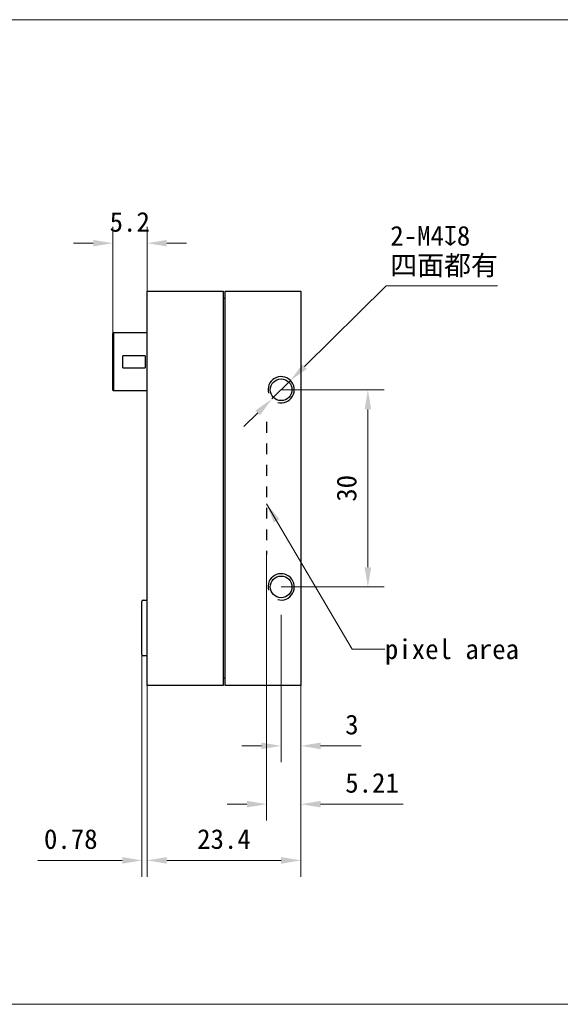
# Model space of a CAD drawing. Header units: millimetres. Extents: x 407 to 686, y 92 to 242.
# Tile 2 of 4: x 518 to 600, y 92 to 242. Entities that reach past the tile are written whole.
import ezdxf

# ---------------------------------------------------------------- set-up
doc = ezdxf.new("R2010")
doc.units = ezdxf.units.MM
doc.header["$LTSCALE"] = 16.335
doc.header["$PDMODE"] = 3
doc.header["$PDSIZE"] = 8
doc.linetypes.add('DASHED', pattern=[0.2, 0.1, -0.1])
doc.layers.get('0').update_dxf_attribs({"linetype": 'CONTINUOUS'})
doc.layers.get('Defpoints').update_dxf_attribs({"linetype": 'CONTINUOUS'})
for name, color, linetype in [('00_COMPONENTS', 7, 'CONTINUOUS'), ('50_ALL_DETAILS', 7, 'CONTINUOUS'), ('ASM_DXF_DIMENSION', 7, 'CONTINUOUS'), ('ASM_DXF_FORMAT', 7, 'CONTINUOUS')]:
    doc.layers.add(name, color=color, linetype=linetype)
doc.layers.add('AM_5', color=3, linetype='CONTINUOUS', lineweight=25)
doc.styles.get("Standard").update_dxf_attribs({"font": 'simfang.ttf'})
doc.dimstyles.new('DIMSTYLE_1$0', dxfattribs={"dimtxt": 3, "dimasz": 3, "dimexe": 2.5, "dimexo": 0, "dimgap": 0.75, "dimtad": 1, "dimdsep": 46, "dimtxsty": 'STANDARD', "dimblk": '_FILLED', "dimcen": 0.09, "dimclrd": 8, "dimclre": 8, "dimclrt": 7, "dimadec": 0, "dimazin": 0, "dimtp": 0.001, "dimtm": 0.001, "dimtfac": 1, "dimtofl": 0, "dimtmove": 0, "dimatfit": 3, "dimldrblk": '_FILLED', "dimfxl": 1, "dimtolj": 1, "dimlwd": 9, "dimlwe": 9, "dimarcsym": 0})
doc.dimstyles.new('DIMSTYLE_2', dxfattribs={"dimtxt": 3, "dimasz": 3, "dimexe": 2.5, "dimexo": 0, "dimtad": 1, "dimdec": 3, "dimdsep": 46, "dimtxsty": 'STANDARD', "dimblk": '_FILLED', "dimcen": 0.09, "dimclrd": 8, "dimclre": 8, "dimclrt": 7, "dimadec": 0, "dimazin": 0, "dimtp": 0.001, "dimtm": 0.001, "dimtfac": 1, "dimtdec": 3, "dimtmove": 0, "dimatfit": 2, "dimldrblk": '_FILLED', "dimfxl": 1, "dimtolj": 1, "dimlwd": 9, "dimlwe": 9, "dimarcsym": 0})

# ---------------------------------------------------------------- blocks, each defined once
blk = doc.blocks.new('_FILLED')
at = {"color": 0, "linetype": 'ByBlock'}
blk.add_solid([(0, 0), (-1, 0.167), (-1, -0.167)], dxfattribs=at)
blk = doc.blocks.new('*D237')
at = {"layer": 'AM_5', "color": 8, "lineweight": 9}
for p, q in [((557.62, 185.67), (573.32, 185.67)), ((557.62, 155.67), (573.32, 155.67))]:
    blk.add_line(p, q, dxfattribs=at)
at = {"layer": 'AM_5', "color": 8, "linetype": 'Continuous', "lineweight": 9}
blk.add_line((570.82, 182.67), (570.82, 158.67), dxfattribs=at)
at = {"layer": 'Defpoints', "color": 0}
for p in [(557.62, 185.67), (557.62, 155.67), (570.82, 155.67)]:
    blk.add_point(p, dxfattribs=at)
at = {"layer": 'AM_5', "color": 8, "linetype": 'ByBlock', "lineweight": 9, "xscale": 3, "yscale": 3, "zscale": 3}
for p, rotation in [((570.82, 185.67), 90), ((570.82, 155.67), 270)]:
    blk.add_blockref('_FILLED', p, dxfattribs=dict(at, rotation=rotation))
at = {"layer": 'AM_5', "color": 7, "insert": (566.07, 170.66), "char_height": 3, "attachment_point": 2, "rotation": 90, "line_spacing_factor": 0.9}
blk.add_mtext('\\A1;30', dxfattribs=at)
blk = doc.blocks.new('*D238')
at = {"layer": 'AM_5', "color": 8, "lineweight": 9}
for p, q in [((557.62, 151.4), (557.62, 128.98)), ((560.62, 143.29), (560.62, 128.98))]:
    blk.add_line(p, q, dxfattribs=at)
at = {"layer": 'AM_5', "color": 8, "linetype": 'Continuous', "lineweight": 9}
for p, q in [((554.62, 131.48), (551.62, 131.48)), ((563.62, 131.48), (569.78, 131.48))]:
    blk.add_line(p, q, dxfattribs=at)
at = {"layer": 'Defpoints', "color": 0}
for p in [(557.62, 151.4), (560.62, 143.29), (560.62, 131.48)]:
    blk.add_point(p, dxfattribs=at)
at = {"layer": 'AM_5', "color": 8, "linetype": 'ByBlock', "lineweight": 9, "xscale": 3, "yscale": 3, "zscale": 3}
blk.add_blockref('_FILLED', (557.62, 131.48), dxfattribs=at)
at = {"layer": 'AM_5', "color": 8, "linetype": 'ByBlock', "lineweight": 9, "xscale": 3, "yscale": 3, "zscale": 3, "rotation": 180}
blk.add_blockref('_FILLED', (560.62, 131.48), dxfattribs=at)
at = {"layer": 'AM_5', "color": 7, "insert": (567.37, 136.23), "char_height": 3, "attachment_point": 1, "line_spacing_factor": 0.9}
blk.add_mtext('\\A1;3', dxfattribs=at)
blk = doc.blocks.new('*D240')
at = {"layer": 'ASM_DXF_DIMENSION', "color": 8, "linetype": 'Continuous', "lineweight": 9}
for p, q in [((561.18, 189.18), (573.61, 201.46)), ((590.54, 201.46), (573.61, 201.46)), ((556.2, 184.26), (559.04, 187.07)), ((554.06, 182.15), (551.93, 180.05))]:
    blk.add_line(p, q, dxfattribs=at)
at = {"layer": 'Defpoints', "color": 0}
for p in [(559.04, 187.07), (556.2, 184.26)]:
    blk.add_point(p, dxfattribs=at)
at = {"layer": 'ASM_DXF_DIMENSION', "color": 8, "linetype": 'ByBlock', "lineweight": 9, "xscale": 3, "yscale": 3, "zscale": 3}
for p, rotation in [((559.04, 187.07), 224.6471130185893), ((556.2, 184.26), 44.64711301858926)]:
    blk.add_blockref('_FILLED', p, dxfattribs=dict(at, rotation=rotation))
at = {"layer": 'ASM_DXF_DIMENSION', "color": 7, "lineweight": 15, "insert": (574.23, 210.59), "char_height": 3, "attachment_point": 1, "line_spacing_factor": 0.9}
blk.add_mtext('\\A1;{2-M4{\\fgdt;x}8\\P四面都有}', dxfattribs=at)
blk = doc.blocks.new('*D241')
at = {"layer": 'AM_5', "color": 8, "lineweight": 9}
for p, q in [((560.62, 143.29), (560.62, 111.56)), ((537.22, 140.87), (537.22, 111.56))]:
    blk.add_line(p, q, dxfattribs=at)
at = {"layer": 'AM_5', "color": 8, "linetype": 'Continuous', "lineweight": 9}
blk.add_line((540.22, 114.06), (557.62, 114.06), dxfattribs=at)
at = {"layer": 'Defpoints', "color": 0}
for p in [(560.62, 143.29), (537.22, 140.87), (560.62, 114.06)]:
    blk.add_point(p, dxfattribs=at)
at = {"layer": 'AM_5', "color": 8, "linetype": 'ByBlock', "lineweight": 9, "xscale": 3, "yscale": 3, "zscale": 3, "rotation": 180}
blk.add_blockref('_FILLED', (537.22, 114.06), dxfattribs=at)
at = {"layer": 'AM_5', "color": 8, "linetype": 'ByBlock', "lineweight": 9, "xscale": 3, "yscale": 3, "zscale": 3}
blk.add_blockref('_FILLED', (560.62, 114.06), dxfattribs=at)
at = {"layer": 'AM_5', "color": 7, "insert": (548.92, 118.81), "char_height": 3, "attachment_point": 2, "line_spacing_factor": 0.9}
blk.add_mtext('\\A1;23.4', dxfattribs=at)
blk = doc.blocks.new('*D242')
at = {"layer": 'AM_5', "color": 8, "lineweight": 9}
for p, q in [((536.44, 146.18), (536.44, 111.56)), ((537.22, 140.87), (537.22, 111.56))]:
    blk.add_line(p, q, dxfattribs=at)
at = {"layer": 'AM_5', "color": 8, "linetype": 'Continuous', "lineweight": 9}
for p, q in [((533.44, 114.06), (520.62, 114.06)), ((540.22, 114.06), (543.22, 114.06))]:
    blk.add_line(p, q, dxfattribs=at)
at = {"layer": 'Defpoints', "color": 0}
for p in [(536.44, 146.18), (537.22, 140.87), (537.22, 114.06)]:
    blk.add_point(p, dxfattribs=at)
at = {"layer": 'AM_5', "color": 8, "linetype": 'ByBlock', "lineweight": 9, "xscale": 3, "yscale": 3, "zscale": 3}
blk.add_blockref('_FILLED', (536.44, 114.06), dxfattribs=at)
at = {"layer": 'AM_5', "color": 8, "linetype": 'ByBlock', "lineweight": 9, "xscale": 3, "yscale": 3, "zscale": 3, "rotation": 180}
blk.add_blockref('_FILLED', (537.22, 114.06), dxfattribs=at)
at = {"layer": 'AM_5', "color": 7, "insert": (529.69, 118.81), "char_height": 3, "attachment_point": 3, "line_spacing_factor": 0.9}
blk.add_mtext('\\A1;0.78', dxfattribs=at)
blk = doc.blocks.new('*D243')
at = {"layer": 'AM_5', "color": 8, "lineweight": 9}
for p, q in [((532.02, 189.92), (532.02, 210.46)), ((537.22, 200.47), (537.22, 210.46))]:
    blk.add_line(p, q, dxfattribs=at)
at = {"layer": 'AM_5', "color": 8, "linetype": 'Continuous', "lineweight": 9}
for p, q in [((529.02, 207.96), (526.02, 207.96)), ((540.22, 207.96), (543.22, 207.96))]:
    blk.add_line(p, q, dxfattribs=at)
at = {"layer": 'Defpoints', "color": 0}
for p in [(537.22, 207.96), (537.22, 200.47), (532.02, 189.92)]:
    blk.add_point(p, dxfattribs=at)
at = {"layer": 'AM_5', "color": 8, "linetype": 'ByBlock', "lineweight": 9, "xscale": 3, "yscale": 3, "zscale": 3}
blk.add_blockref('_FILLED', (532.02, 207.96), dxfattribs=at)
at = {"layer": 'AM_5', "color": 8, "linetype": 'ByBlock', "lineweight": 9, "xscale": 3, "yscale": 3, "zscale": 3, "rotation": 180}
blk.add_blockref('_FILLED', (537.22, 207.96), dxfattribs=at)
at = {"layer": 'AM_5', "color": 7, "insert": (534.58, 212.71), "char_height": 3, "attachment_point": 2, "line_spacing_factor": 0.9}
blk.add_mtext('\\A1;5.2', dxfattribs=at)
blk = doc.blocks.new('*D244')
at = {"layer": 'AM_5', "color": 8, "lineweight": 9}
for p, q in [((555.41, 160.58), (555.41, 120.11)), ((560.62, 143.29), (560.62, 120.11))]:
    blk.add_line(p, q, dxfattribs=at)
at = {"layer": 'AM_5', "color": 8, "linetype": 'Continuous', "lineweight": 9}
for p, q in [((552.41, 122.61), (549.41, 122.61)), ((563.62, 122.61), (576.19, 122.61))]:
    blk.add_line(p, q, dxfattribs=at)
at = {"layer": 'Defpoints', "color": 0}
for p in [(555.41, 160.58), (560.62, 143.29), (560.62, 122.61)]:
    blk.add_point(p, dxfattribs=at)
at = {"layer": 'AM_5', "color": 8, "linetype": 'ByBlock', "lineweight": 9, "xscale": 3, "yscale": 3, "zscale": 3}
blk.add_blockref('_FILLED', (555.41, 122.61), dxfattribs=at)
at = {"layer": 'AM_5', "color": 8, "linetype": 'ByBlock', "lineweight": 9, "xscale": 3, "yscale": 3, "zscale": 3, "rotation": 180}
blk.add_blockref('_FILLED', (560.62, 122.61), dxfattribs=at)
at = {"layer": 'AM_5', "color": 7, "insert": (567.37, 127.36), "char_height": 3, "attachment_point": 1, "line_spacing_factor": 0.9}
blk.add_mtext('\\A1;5.21', dxfattribs=at)

msp = doc.modelspace()

# ---------------------------------------------------------------- linework, layer by layer
at = {"layer": '00_COMPONENTS', "color": 7}
for p, q in [((537.218, 140.6682), (537.218, 200.6682)), ((537.218, 200.6682), (548.818, 200.6682)), ((548.818, 200.6682), (548.818, 140.6682)), ((549.118, 199.5682), (548.818, 199.5682)), ((549.118, 140.6682), (549.118, 200.6682)), ((549.118, 200.6682), (560.618, 200.6682)), ((560.618, 200.6682), (560.618, 140.6682)), ((532.018, 194.2432), (532.118, 194.3432)), ((532.018, 185.5932), (532.018, 194.2432)), ((532.118, 194.3432), (532.118, 185.4932)), ((537.218, 194.3432), (532.118, 194.3432)), ((533.518, 189.023), (533.518, 190.8135)), ((536.918, 190.8135), (533.518, 190.8135)), ((536.918, 190.8135), (536.918, 189.023)), ((533.518, 189.023), (536.918, 189.023)), ((532.018, 185.5932), (532.118, 185.4932)), ((537.218, 185.4932), (532.118, 185.4932)), ((536.438, 145.3682), (536.438, 153.4682)), ((536.638, 153.6682), (537.218, 153.6682)), ((537.218, 145.1682), (536.638, 145.1682)), ((549.118, 141.7682), (548.818, 141.7682)), ((548.818, 140.6682), (537.218, 140.6682)), ((560.618, 140.6682), (549.118, 140.6682))]:
    msp.add_line(p, q, dxfattribs=at)
for centre in [(557.618, 185.6682), (557.618, 155.6682)]:
    msp.add_circle(centre, 1.65, dxfattribs=at)
at = {"layer": '00_COMPONENTS'}
for centre in [(557.618, 185.6682), (557.618, 155.6682)]:
    msp.add_arc(centre, 2, 255, 195, dxfattribs=at)
at = {"layer": '00_COMPONENTS', "color": 7}
for centre, start, end in [((536.638, 153.4682), 90, 180), ((536.638, 145.3682), 180, 270)]:
    msp.add_arc(centre, 0.2, start, end, dxfattribs=at)
at = {"layer": '50_ALL_DETAILS', "color": 7, "linetype": 'DASHED'}
msp.add_line((555.408, 180.7582), (555.408, 160.5782), dxfattribs=at)
at = {"layer": 'ASM_DXF_FORMAT', "color": 7, "linetype": 'Continuous', "lineweight": 15}
for p, q in [((406.7168, 241.9649), (685.7268, 241.9649)), ((407.1984, 92.1632), (685.7408, 92.1632))]:
    msp.add_line(p, q, dxfattribs=at)

# ---------------------------------------------------------------- texts
at = {"layer": '50_ALL_DETAILS'}
msp.add_text('pixel area', height=3, dxfattribs=at).set_placement((573.4075, 144.6896))

# ---------------------------------------------------------------- dimensions: what is measured, and where the dimension line sits
at = {"layer": 'AM_5'}
for base, p1, p2, picture, middle in [((537.218, 207.958), (532.018, 189.9182), (537.218, 200.4682), '*D243', (534.577, 207.958)), ((560.618, 122.6113), (555.408, 160.5782), (560.618, 143.2896), '*D244', (571.4051, 122.6113)), ((560.618, 131.476), (557.618, 151.3958), (560.618, 143.2896), '*D238', (568.1994, 131.476)), ((537.218, 114.0559), (536.438, 146.1754), (537.218, 140.8682), '*D242', (525.5309, 114.0559)), ((560.618, 114.0559), (537.218, 140.8682), (560.618, 143.2896), '*D241', (548.9151, 114.0559))]:
    dim = msp.add_linear_dim(base=base, p1=p1, p2=p2, dimstyle='DIMSTYLE_1$0', override={"dimtxsty": 'STANDARD', "dimldrblk": '_FILLED'}, dxfattribs=at)
    dim.commit()
    dim.dimension.update_dxf_attribs({"geometry": picture, "text_midpoint": middle, "dimtype": 160})
dim = msp.add_linear_dim(base=(570.8236, 155.6682), p1=(557.618, 185.6682), p2=(557.618, 155.6682), angle=270, dimstyle='DIMSTYLE_1$0', override={"dimtxsty": 'STANDARD', "dimldrblk": '_FILLED'}, dxfattribs=at)
dim.commit()
dim.dimension.update_dxf_attribs({"geometry": '*D237', "text_midpoint": (570.8236, 170.6595), "dimtype": 160})
at = {"layer": 'ASM_DXF_DIMENSION', "color": 7, "linetype": 'Continuous', "lineweight": 15}
dim = msp.add_diameter_dim_2p(p1=(556.1951, 184.2628), p2=(559.0409, 187.0737), text='{2-M<>{\\fgdt;x}8\\P四面都有}', dimstyle='DIMSTYLE_2', override={"dimtih": 1, "dimtoh": 1, "dimpost": '<>', "dimtxsty": 'STANDARD', "dimldrblk": '_FILLED'}, dxfattribs=at)
dim.commit()
dim.dimension.update_dxf_attribs({"geometry": '*D240', "text_midpoint": (582.3837, 201.4617), "dimtype": 163})

# ---------------------------------------------------------------- leaders
at = {"layer": 'AM_5'}
msp.add_leader([(555.408, 168.3047), (568.4075, 146.1896), (573.4075, 146.1896)], dimstyle='DIMSTYLE_1$0', override={"dimtad": 0}, dxfattribs=at)

doc.saveas('drawing.dxf')
